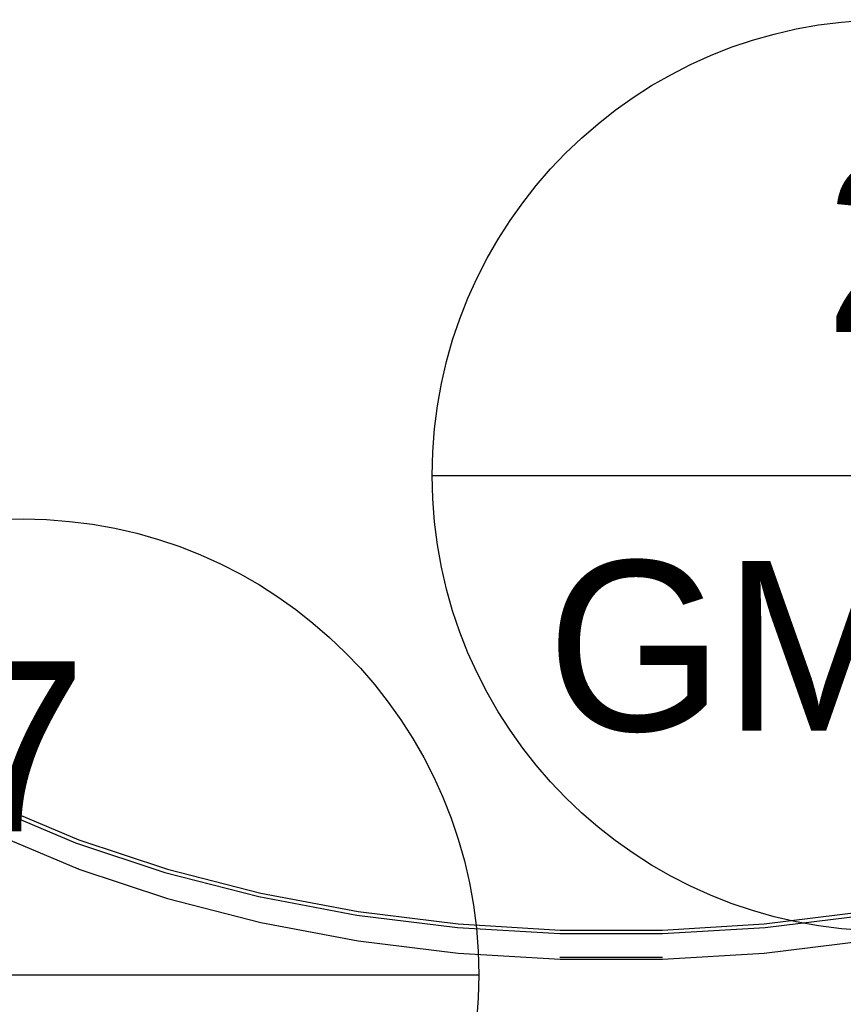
# Model space of a CAD drawing. Extents: x -19547 to -11561, y 2096 to 5601.
# Tile 157 of 168: x -13594 to -13550, y 3266 to 3318. Entities that reach past the tile are written whole.
import ezdxf
from ezdxf.enums import TextEntityAlignment as Align

# ---------------------------------------------------------------- set-up
doc = ezdxf.new("R2010")
doc.units = 0
doc.header["$MEASUREMENT"] = 0
doc.layers.get('0').update_dxf_attribs({"linetype": 'CONTINUOUS'})
doc.layers.add('2946GM2$0$SHEET_NOTES', color=3, linetype='CONTINUOUS')
doc.layers.add('TANK-SLOPE', color=2, linetype='CONTINUOUS')
doc.styles.add('SIMPFRAC', font='simpfrac')

# ---------------------------------------------------------------- blocks, each defined once
blk = doc.blocks.new('KEY-DETAIL')
blk.add_line((-0.19113, 0), (0.19113, 0))
blk.add_circle((0, 0), 0.19113)
at = {"style": 'SIMPFRAC'}
for tag, p in [('DETAIL', (0, 0.1314)), ('SHEET', (0, -0.03584))]:
    blk.add_attdef(tag, text='', height=0.07812, dxfattribs=at).set_placement(p, align=Align.TOP_CENTER)
blk = doc.blocks.new('8-10 TANKS')
for p, q in [((33.666, 126.978), (35.871, 126.053)), ((33.769, 127.052), (35.96, 126.133)), ((33.745, 126.283), (35.939, 125.363)), ((35.871, 126.053), (38.231, 125.267)), ((35.96, 126.133), (38.305, 125.351)), ((35.954, 125.357), (35.939, 125.363)), ((35.954, 125.357), (38.3, 124.575)), ((38.231, 125.267), (40.721, 124.627)), ((38.305, 125.351), (40.779, 124.715)), ((40.721, 124.627), (43.313, 124.14)), ((40.779, 124.715), (43.355, 124.232)), ((38.3, 124.575), (40.775, 123.939)), ((43.313, 124.14), (45.978, 123.813)), ((43.355, 124.232), (46.004, 123.907)), ((54.099, 123.907), (56.748, 124.232)), ((54.125, 123.813), (56.79, 124.14)), ((40.775, 123.939), (43.352, 123.456)), ((46.004, 123.907), (48.697, 123.743)), ((51.406, 123.743), (54.099, 123.907)), ((45.978, 123.813), (48.689, 123.649)), ((48.689, 123.649), (51.414, 123.649)), ((48.697, 123.743), (51.406, 123.743)), ((51.414, 123.649), (54.125, 123.813)), ((43.352, 123.456), (46.002, 123.13)), ((54.101, 123.13), (56.751, 123.456)), ((46.002, 123.13), (48.697, 122.967)), ((51.406, 122.967), (54.101, 123.13)), ((48.691, 123.023), (48.706, 123.022)), ((48.697, 122.967), (51.406, 122.967)), ((48.706, 123.022), (51.397, 123.022)), ((51.397, 123.022), (51.411, 123.023))]:
    blk.add_line(p, q)

msp = doc.modelspace()

# ---------------------------------------------------------------- block references
at = {"layer": '2946GM2$0$SHEET_NOTES'}
ref = msp.add_blockref('KEY-DETAIL', (-13547.794, 3293.848, 0), dxfattribs=dict(at, xscale=126.2697858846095, yscale=126.2697858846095, zscale=126.2697858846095))
ref.add_attrib('SHEET', 'GM5.0', dxfattribs={"layer": '0', "height": 9, "style": 'SIMPFRAC'}).set_placement((-13547.794, 3289.322, 0), align=Align.TOP_CENTER)
ref.add_attrib('DETAIL', '2', dxfattribs={"layer": '0', "height": 9, "style": 'SIMPFRAC'}).set_placement((-13547.794, 3310.439, 0), align=Align.TOP_CENTER)
ref = msp.add_blockref('KEY-DETAIL', (-13593.593, 3267.405, 0), dxfattribs=dict(at, xscale=126.2697858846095, yscale=126.2697858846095, zscale=126.2697858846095))
ref.add_attrib('SHEET', 'GM5.0', dxfattribs={"layer": '0', "height": 9, "style": 'SIMPFRAC'}).set_placement((-13593.593, 3262.88, 0), align=Align.TOP_CENTER)
ref.add_attrib('DETAIL', '7', dxfattribs={"layer": '0', "height": 9, "style": 'SIMPFRAC'}).set_placement((-13593.593, 3283.997, 0), align=Align.TOP_CENTER)
at = {"layer": 'TANK-SLOPE', "xscale": 2, "yscale": 2, "zscale": 2}
msp.add_blockref('8-10 TANKS', (-13662.551, 3022.285), dxfattribs=at)

doc.saveas('drawing.dxf')
